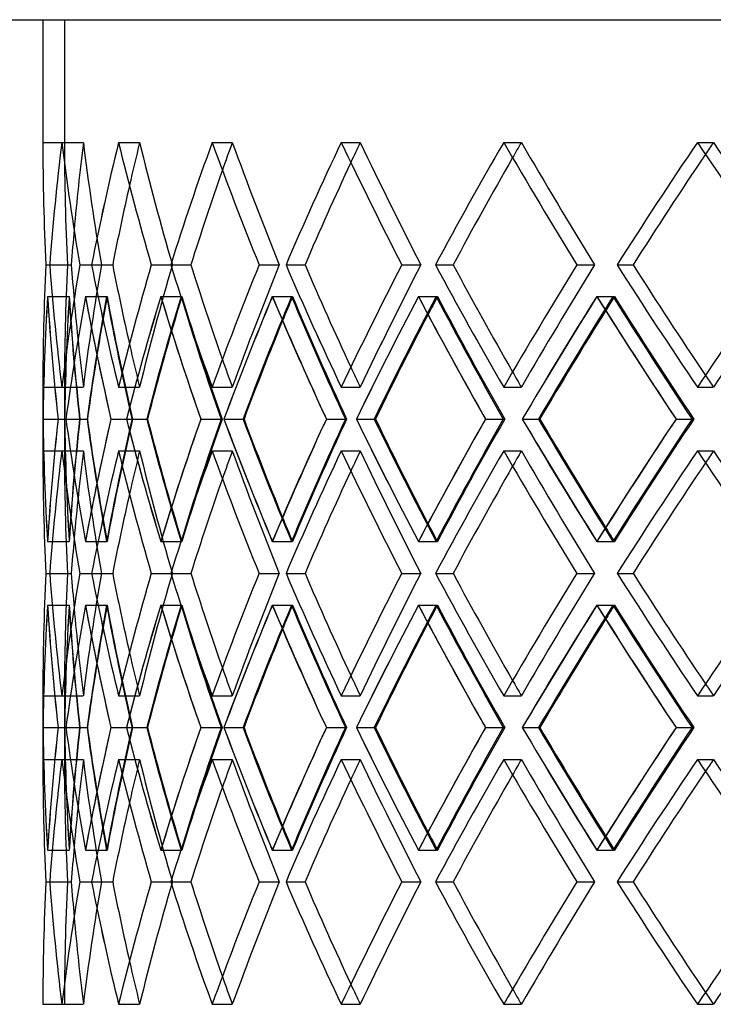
# Model space of a CAD drawing. Header units: millimetres. Extents: x -448 to 448, y -205 to 205.
# Tile 4 of 14: x -293 to -212, y -19 to 95. Entities that reach past the tile are written whole.
import ezdxf

# ---------------------------------------------------------------- set-up
doc = ezdxf.new("R2010")
doc.units = ezdxf.units.MM
doc.layers.add('HIDDEN', color=7, linetype='Continuous')
doc.layers.add('THICK', color=7, linetype='Continuous')

msp = doc.modelspace()

# ---------------------------------------------------------------- linework, layer by layer
at = {"layer": 'HIDDEN'}
for p, q in [((-287.5, 95), (-287.5, 80.82)), ((-290, 80.82), (-287.5, 80.82)), ((-287.8, 80.82), (-285.32, 80.82)), ((-287.8, 80.82), (-285.32, 80.82)), ((-281.24, 80.82), (-278.82, 80.82)), ((-281.24, 80.82), (-278.82, 80.82)), ((-270.42, 80.82), (-268.09, 80.82)), ((-270.42, 80.82), (-268.09, 80.82)), ((-255.49, 80.82), (-253.29, 80.82)), ((-255.49, 80.82), (-253.29, 80.82)), ((-236.7, 80.82), (-234.66, 80.82)), ((-236.7, 80.82), (-234.66, 80.82)), ((-214.31, 80.82), (-212.47, 80.82)), ((-214.31, 80.82), (-212.47, 80.82)), ((-289.65, 66.67), (-287.15, 66.67)), ((-289.65, 66.67), (-287.15, 66.67)), ((-289.2, 66.67), (-286.71, 66.67)), ((-285.72, 66.67), (-283.24, 66.67)), ((-285.72, 66.67), (-283.24, 66.67)), ((-284.36, 66.67), (-281.93, 66.67)), ((-277.45, 66.67), (-275.03, 66.67)), ((-277.45, 66.67), (-275.03, 66.67)), ((-275.21, 66.67), (-272.87, 66.67)), ((-264.98, 66.67), (-262.65, 66.67)), ((-264.98, 66.67), (-262.65, 66.67)), ((-261.88, 66.67), (-259.68, 66.67)), ((-248.49, 66.67), (-246.29, 66.67)), ((-248.49, 66.67), (-246.29, 66.67)), ((-244.59, 66.67), (-242.55, 66.67)), ((-228.24, 66.67), (-226.2, 66.67)), ((-228.24, 66.67), (-226.2, 66.67)), ((-223.59, 66.67), (-221.74, 66.67)), ((-289.45, 62.99), (-286.96, 62.99)), ((-289.45, 62.99), (-286.95, 62.99)), ((-285.07, 62.99), (-282.58, 62.99)), ((-285.06, 62.99), (-282.63, 62.99)), ((-276.36, 62.99), (-273.93, 62.99)), ((-276.35, 62.99), (-274.01, 62.99)), ((-263.46, 62.99), (-261.13, 62.99)), ((-263.45, 62.99), (-261.24, 62.99)), ((-246.57, 62.99), (-244.37, 62.99)), ((-246.55, 62.99), (-244.51, 62.99)), ((-225.95, 62.99), (-223.9, 62.99)), ((-225.92, 62.99), (-224.07, 62.99)), ((-290, 52.51), (-287.5, 52.51)), ((-287.8, 52.51), (-285.32, 52.51)), ((-287.8, 52.51), (-285.32, 52.51)), ((-287.5, 52.51), (-287.5, 45.15)), ((-281.24, 52.51), (-278.82, 52.51)), ((-281.24, 52.51), (-278.82, 52.51)), ((-270.42, 52.51), (-268.09, 52.51)), ((-270.42, 52.51), (-268.09, 52.51)), ((-255.49, 52.51), (-253.29, 52.51)), ((-255.49, 52.51), (-253.29, 52.51)), ((-236.7, 52.51), (-234.66, 52.51)), ((-236.7, 52.51), (-234.66, 52.51)), ((-214.31, 52.51), (-212.47, 52.51)), ((-214.31, 52.51), (-212.47, 52.51)), ((-289.98, 48.83), (-287.48, 48.83)), ((-288.23, 48.83), (-285.75, 48.83)), ((-288.23, 48.83), (-287.48, 48.83)), ((-288.23, 48.83), (-285.72, 48.83)), ((-287.33, 48.83), (-284.89, 48.83)), ((-282.12, 48.83), (-279.69, 48.83)), ((-282.12, 48.83), (-279.62, 48.83)), ((-280.32, 48.83), (-277.98, 48.83)), ((-271.72, 48.83), (-269.39, 48.83)), ((-271.72, 48.83), (-269.28, 48.83)), ((-269.07, 48.83), (-266.85, 48.83)), ((-257.21, 48.83), (-255.01, 48.83)), ((-257.21, 48.83), (-254.87, 48.83)), ((-253.73, 48.83), (-251.68, 48.83)), ((-238.8, 48.83), (-236.76, 48.83)), ((-238.8, 48.83), (-236.59, 48.83)), ((-234.55, 48.83), (-232.69, 48.83)), ((-216.77, 48.83), (-214.93, 48.83)), ((-216.77, 48.83), (-214.72, 48.83)), ((-290, 45.15), (-287.5, 45.15)), ((-287.8, 45.15), (-285.32, 45.15)), ((-287.8, 45.15), (-285.32, 45.15)), ((-281.24, 45.15), (-278.82, 45.15)), ((-281.24, 45.15), (-278.82, 45.15)), ((-270.42, 45.15), (-268.09, 45.15)), ((-270.42, 45.15), (-268.09, 45.15)), ((-255.49, 45.15), (-253.29, 45.15)), ((-255.49, 45.15), (-253.29, 45.15)), ((-236.7, 45.15), (-234.66, 45.15)), ((-236.7, 45.15), (-234.66, 45.15)), ((-214.31, 45.15), (-212.47, 45.15)), ((-214.31, 45.15), (-212.47, 45.15)), ((-289.45, 34.68), (-286.96, 34.68)), ((-289.45, 34.68), (-286.95, 34.68)), ((-285.07, 34.68), (-282.58, 34.68)), ((-285.06, 34.68), (-282.63, 34.68)), ((-276.36, 34.68), (-273.93, 34.68)), ((-276.35, 34.68), (-274.01, 34.68)), ((-263.46, 34.68), (-261.13, 34.68)), ((-263.45, 34.68), (-261.24, 34.68)), ((-246.57, 34.68), (-244.37, 34.68)), ((-246.55, 34.68), (-244.51, 34.68)), ((-225.95, 34.68), (-223.9, 34.68)), ((-225.92, 34.68), (-224.07, 34.68)), ((-289.65, 31), (-287.15, 31)), ((-289.65, 31), (-287.15, 31)), ((-289.2, 31), (-286.71, 31)), ((-285.72, 31), (-283.24, 31)), ((-285.72, 31), (-283.24, 31)), ((-284.36, 31), (-281.93, 31)), ((-277.45, 31), (-275.03, 31)), ((-277.45, 31), (-275.03, 31)), ((-275.21, 31), (-272.87, 31)), ((-264.98, 31), (-262.65, 31)), ((-264.98, 31), (-262.65, 31)), ((-261.88, 31), (-259.68, 31)), ((-248.49, 31), (-246.29, 31)), ((-248.49, 31), (-246.29, 31)), ((-244.59, 31), (-242.55, 31)), ((-228.24, 31), (-226.2, 31)), ((-228.24, 31), (-226.2, 31)), ((-223.59, 31), (-221.74, 31)), ((-289.45, 27.32), (-286.96, 27.32)), ((-289.45, 27.32), (-286.95, 27.32)), ((-285.07, 27.32), (-282.58, 27.32)), ((-285.06, 27.32), (-282.63, 27.32)), ((-276.36, 27.32), (-273.93, 27.32)), ((-276.35, 27.32), (-274.01, 27.32)), ((-263.46, 27.32), (-261.13, 27.32)), ((-263.45, 27.32), (-261.24, 27.32)), ((-246.57, 27.32), (-244.37, 27.32)), ((-246.55, 27.32), (-244.51, 27.32)), ((-225.95, 27.32), (-223.9, 27.32)), ((-225.92, 27.32), (-224.07, 27.32)), ((-290, 16.85), (-287.5, 16.85)), ((-287.8, 16.85), (-285.32, 16.85)), ((-287.8, 16.85), (-285.32, 16.85)), ((-287.5, 16.85), (-287.5, 9.49)), ((-281.24, 16.85), (-278.82, 16.85)), ((-281.24, 16.85), (-278.82, 16.85)), ((-270.42, 16.85), (-268.09, 16.85)), ((-270.42, 16.85), (-268.09, 16.85)), ((-255.49, 16.85), (-253.29, 16.85)), ((-255.49, 16.85), (-253.29, 16.85)), ((-236.7, 16.85), (-234.66, 16.85)), ((-236.7, 16.85), (-234.66, 16.85)), ((-214.31, 16.85), (-212.47, 16.85)), ((-214.31, 16.85), (-212.47, 16.85)), ((-289.98, 13.17), (-287.48, 13.17)), ((-288.23, 13.17), (-285.75, 13.17)), ((-288.23, 13.17), (-287.48, 13.17)), ((-288.23, 13.17), (-285.72, 13.17)), ((-287.33, 13.17), (-284.89, 13.17)), ((-282.12, 13.17), (-279.69, 13.17)), ((-282.12, 13.17), (-279.62, 13.17)), ((-280.32, 13.17), (-277.98, 13.17)), ((-271.72, 13.17), (-269.39, 13.17)), ((-271.72, 13.17), (-269.28, 13.17)), ((-269.07, 13.17), (-266.85, 13.17)), ((-257.21, 13.17), (-255.01, 13.17)), ((-257.21, 13.17), (-254.87, 13.17)), ((-253.73, 13.17), (-251.68, 13.17)), ((-238.8, 13.17), (-236.76, 13.17)), ((-238.8, 13.17), (-236.59, 13.17)), ((-234.55, 13.17), (-232.69, 13.17)), ((-216.77, 13.17), (-214.93, 13.17)), ((-216.77, 13.17), (-214.72, 13.17)), ((-290, 9.49), (-287.5, 9.49)), ((-287.8, 9.49), (-285.32, 9.49)), ((-287.8, 9.49), (-285.32, 9.49)), ((-281.24, 9.49), (-278.82, 9.49)), ((-281.24, 9.49), (-278.82, 9.49)), ((-270.42, 9.49), (-268.09, 9.49)), ((-270.42, 9.49), (-268.09, 9.49)), ((-255.49, 9.49), (-253.29, 9.49)), ((-255.49, 9.49), (-253.29, 9.49)), ((-236.7, 9.49), (-234.66, 9.49)), ((-236.7, 9.49), (-234.66, 9.49)), ((-214.31, 9.49), (-212.47, 9.49)), ((-214.31, 9.49), (-212.47, 9.49)), ((-289.45, -0.99), (-286.96, -0.99)), ((-289.45, -0.99), (-286.95, -0.99)), ((-285.07, -0.99), (-282.58, -0.99)), ((-285.06, -0.99), (-282.63, -0.99)), ((-276.36, -0.99), (-273.93, -0.99)), ((-276.35, -0.99), (-274.01, -0.99)), ((-263.46, -0.99), (-261.13, -0.99)), ((-263.45, -0.99), (-261.24, -0.99)), ((-246.57, -0.99), (-244.37, -0.99)), ((-246.55, -0.99), (-244.51, -0.99)), ((-225.95, -0.99), (-223.9, -0.99)), ((-225.92, -0.99), (-224.07, -0.99)), ((-289.65, -4.67), (-287.15, -4.67)), ((-289.65, -4.67), (-287.15, -4.67)), ((-289.2, -4.67), (-286.71, -4.67)), ((-285.72, -4.67), (-283.24, -4.67)), ((-285.72, -4.67), (-283.24, -4.67)), ((-284.36, -4.67), (-281.93, -4.67)), ((-277.45, -4.67), (-275.03, -4.67)), ((-277.45, -4.67), (-275.03, -4.67)), ((-275.21, -4.67), (-272.87, -4.67)), ((-264.98, -4.67), (-262.65, -4.67)), ((-264.98, -4.67), (-262.65, -4.67)), ((-261.88, -4.67), (-259.68, -4.67)), ((-248.49, -4.67), (-246.29, -4.67)), ((-248.49, -4.67), (-246.29, -4.67)), ((-244.59, -4.67), (-242.55, -4.67)), ((-228.24, -4.67), (-226.2, -4.67)), ((-228.24, -4.67), (-226.2, -4.67)), ((-223.59, -4.67), (-221.74, -4.67)), ((-290, -18.82), (-287.5, -18.82)), ((-287.8, -18.82), (-285.32, -18.82)), ((-287.8, -18.82), (-285.32, -18.82)), ((-281.24, -18.82), (-278.82, -18.82)), ((-281.24, -18.82), (-278.82, -18.82)), ((-270.42, -18.82), (-268.09, -18.82)), ((-270.42, -18.82), (-268.09, -18.82)), ((-255.49, -18.82), (-253.29, -18.82)), ((-255.49, -18.82), (-253.29, -18.82)), ((-236.7, -18.82), (-234.66, -18.82)), ((-236.7, -18.82), (-234.66, -18.82)), ((-214.31, -18.82), (-212.47, -18.82)), ((-214.31, -18.82), (-212.47, -18.82))]:
    msp.add_line(p, q, dxfattribs=at)
for centre, major_axis, ratio, start_param, end_param in [((0, 80.82), (-217.3, -217.3), 0.883811, -0.846998, -0.798177), ((0, 80.82), (0, -287.5), 1, -1.570796, -1.52155), ((0, 80.82), (0, 287.5), 1, 1.570796, 1.620043), ((0, 80.82), (215.42, 215.42), 0.883811, 2.294595, 2.329736), ((0, 80.82), (215.42, -215.42), 0.883811, -2.294595, -2.245348), ((0, 80.82), (-215.42, 215.42), 0.883811, 0.846998, 0.896244), ((0, 80.82), (-228.71, -228.71), 0.779634, -0.908598, -0.859776), ((0, 80.82), (226.73, 226.73), 0.779634, 2.232995, 2.250285), ((0, 80.82), (226.73, -226.73), 0.779634, -2.232995, -2.183748), ((0, 80.82), (-226.73, 226.73), 0.779634, 0.908598, 0.957844), ((0, 80.82), (-239.25, -239.25), 0.685016, -0.970198, -0.921376), ((0, 80.82), (237.19, 237.19), 0.685016, 2.171395, 2.182619), ((0, 80.82), (237.19, -237.19), 0.685016, -2.171395, -2.122149), ((0, 80.82), (-237.19, 237.19), 0.685016, 0.970198, 1.019444), ((0, 80.82), (-248.88, -248.88), 0.598069, -1.031798, -0.982976), ((0, 80.82), (246.74, 246.74), 0.598069, 2.109795, 2.117892), ((0, 80.82), (246.74, -246.74), 0.598069, -2.109795, -2.060549), ((0, 80.82), (-246.74, 246.74), 0.598069, 1.031798, 1.081044), ((0, 80.82), (-257.58, -257.58), 0.517309, -1.093397, -1.044576), ((0, 80.82), (255.36, 255.36), 0.517309, 2.048195, 2.054337), ((0, 80.82), (255.36, -255.36), 0.517309, -2.048195, -1.998949), ((0, 80.82), (-255.36, 255.36), 0.517309, 1.093397, 1.142644), ((0, 80.82), (-265.29, -265.29), 0.441543, -1.154997, -1.106176), ((0, 80.82), (263, 263), 0.441543, 1.986595, 1.991365), ((0, 80.82), (263, -263), 0.441543, -1.986595, -1.937349), ((0, 52.51), (-217.3, 217.3), 0.883811, 0.798177, 0.846998), ((0, 52.51), (0, -287.5), 1, -1.620043, -1.570796), ((0, 52.51), (0, 287.5), 1, 1.52155, 1.570796), ((0, 52.51), (215.42, 215.42), 0.883811, 2.245348, 2.294595), ((0, 52.51), (-215.42, -215.42), 0.883811, -0.896244, -0.846998), ((0, 52.51), (-228.71, 228.71), 0.779634, 0.859776, 0.908598), ((0, 52.51), (226.73, 226.73), 0.779634, 2.183748, 2.232995), ((0, 52.51), (-226.73, -226.73), 0.779634, -0.957844, -0.908598), ((0, 52.51), (-239.25, 239.25), 0.685016, 0.921376, 0.970198), ((0, 52.51), (237.19, 237.19), 0.685016, 2.122149, 2.171395), ((0, 52.51), (-237.19, -237.19), 0.685016, -1.019444, -0.970198), ((0, 52.51), (-248.88, 248.88), 0.598069, 0.982976, 1.031798), ((0, 52.51), (246.74, 246.74), 0.598069, 2.060549, 2.109795), ((0, 52.51), (-246.74, -246.74), 0.598069, -1.081044, -1.031798), ((0, 52.51), (-257.58, 257.58), 0.517309, 1.044576, 1.093397), ((0, 52.51), (255.36, 255.36), 0.517309, 1.998949, 2.048195), ((0, 52.51), (-255.36, -255.36), 0.517309, -1.142644, -1.093397), ((0, 52.51), (-265.29, 265.29), 0.441543, 1.106176, 1.154997), ((0, 52.51), (263, 263), 0.441543, 1.937349, 1.986595), ((0, 80.82), (-217.3, -217.3), 0.883811, -0.785465, -0.736477), ((0, 45.15), (-217.3, 217.3), 0.883811, 0.785465, 0.834306), ((0, 45.15), (0, 287.5), 1, 1.508727, 1.557993), ((0, 80.82), (-215.42, -215.42), 0.883811, -0.784929, -0.735512), ((0, 80.82), (-228.71, -228.71), 0.779634, -0.847065, -0.798077), ((0, 45.15), (-215.42, 215.42), 0.883811, 0.784929, 0.834195), ((0, 80.82), (0, -287.5), 1, -1.508727, -1.45931), ((0, 52.51), (215.42, -215.42), 0.883811, -2.329736, -2.294595), ((0, 45.15), (-228.71, 228.71), 0.779634, 0.847065, 0.893536), ((0, 80.82), (-226.73, -226.73), 0.779634, -0.846529, -0.797112), ((0, 45.15), (215.42, 215.42), 0.883811, 2.232526, 2.256018), ((0, 45.15), (-226.73, 226.73), 0.779634, 0.846529, 0.895795), ((0, 80.82), (215.42, -215.42), 0.883811, -2.232526, -2.183108), ((0, 80.82), (-239.25, -239.25), 0.685016, -0.908665, -0.859677), ((0, 80.82), (-237.19, -237.19), 0.685016, -0.908129, -0.858711), ((0, 45.15), (-239.25, 239.25), 0.685016, 0.908665, 0.955136), ((0, 45.15), (226.73, 226.73), 0.779634, 2.170926, 2.184848), ((0, 45.15), (-237.19, 237.19), 0.685016, 0.908129, 0.957395), ((0, 80.82), (226.73, -226.73), 0.779634, -2.170926, -2.121509), ((0, 80.82), (-248.88, -248.88), 0.598069, -0.970265, -0.921276), ((0, 80.82), (-246.74, -246.74), 0.598069, -0.969729, -0.920311), ((0, 45.15), (-248.88, 248.88), 0.598069, 0.970265, 1.016736), ((0, 45.15), (237.19, 237.19), 0.685016, 2.109326, 2.119038), ((0, 45.15), (-246.74, 246.74), 0.598069, 0.969729, 1.018995), ((0, 80.82), (237.19, -237.19), 0.685016, -2.109326, -2.059909), ((0, 80.82), (-257.58, -257.58), 0.517309, -1.031864, -0.982876), ((0, 80.82), (-255.36, -255.36), 0.517309, -1.031329, -0.981911), ((0, 45.15), (-257.58, 257.58), 0.517309, 1.031864, 1.078336), ((0, 45.15), (246.74, 246.74), 0.598069, 2.047726, 2.055013), ((0, 45.15), (-255.36, 255.36), 0.517309, 1.031329, 1.080595), ((0, 80.82), (246.74, -246.74), 0.598069, -2.047726, -1.998309), ((0, 80.82), (-265.29, -265.29), 0.441543, -1.093464, -1.044476), ((0, 80.82), (-263, -263), 0.441543, -1.092928, -1.043511), ((0, 45.15), (-265.29, 265.29), 0.441543, 1.093464, 1.139936), ((0, 45.15), (255.36, 255.36), 0.517309, 1.986126, 1.991795), ((0, 45.15), (-263, 263), 0.441543, 1.092928, 1.142194), ((0, 80.82), (255.36, -255.36), 0.517309, -1.986126, -1.936709), ((0, 52.51), (226.73, -226.73), 0.779634, -2.250285, -2.232995), ((0, 52.51), (237.19, -237.19), 0.685016, -2.182619, -2.171395), ((0, 52.51), (246.74, -246.74), 0.598069, -2.117892, -2.109795), ((0, 52.51), (255.36, -255.36), 0.517309, -2.054337, -2.048195), ((0, 52.51), (263, -263), 0.441543, -1.991365, -1.986595), ((0, 16.85), (-217.3, 217.3), 0.883811, 0.736477, 0.785465), ((0, 52.51), (-217.3, -217.3), 0.883811, -0.834306, -0.785465), ((0, 52.51), (0, -287.5), 1, -1.557993, -1.508727), ((0, 16.85), (-215.42, 215.42), 0.883811, 0.735512, 0.784929), ((0, 16.85), (-228.71, 228.71), 0.779634, 0.798077, 0.847065), ((0, 52.51), (-215.42, -215.42), 0.883811, -0.834195, -0.784929), ((0, 16.85), (0, 287.5), 1, 1.45931, 1.508727), ((0, 52.51), (-228.71, -228.71), 0.779634, -0.893536, -0.847065), ((0, 16.85), (-226.73, 226.73), 0.779634, 0.797112, 0.846529), ((0, 52.51), (-226.73, -226.73), 0.779634, -0.895795, -0.846529), ((0, 16.85), (215.42, 215.42), 0.883811, 2.183108, 2.232526), ((0, 16.85), (-239.25, 239.25), 0.685016, 0.859677, 0.908665), ((0, 16.85), (-237.19, 237.19), 0.685016, 0.858711, 0.908129), ((0, 52.51), (-239.25, -239.25), 0.685016, -0.955136, -0.908665), ((0, 52.51), (-237.19, -237.19), 0.685016, -0.957395, -0.908129), ((0, 16.85), (226.73, 226.73), 0.779634, 2.121509, 2.170926), ((0, 16.85), (-248.88, 248.88), 0.598069, 0.921276, 0.970265), ((0, 16.85), (-246.74, 246.74), 0.598069, 0.920311, 0.969729), ((0, 52.51), (-248.88, -248.88), 0.598069, -1.016736, -0.970265), ((0, 52.51), (-246.74, -246.74), 0.598069, -1.018995, -0.969729), ((0, 16.85), (237.19, 237.19), 0.685016, 2.059909, 2.109326), ((0, 16.85), (-257.58, 257.58), 0.517309, 0.982876, 1.031864), ((0, 16.85), (-255.36, 255.36), 0.517309, 0.981911, 1.031329), ((0, 52.51), (-257.58, -257.58), 0.517309, -1.078336, -1.031864), ((0, 52.51), (-255.36, -255.36), 0.517309, -1.080595, -1.031329), ((0, 16.85), (246.74, 246.74), 0.598069, 1.998309, 2.047726), ((0, 16.85), (-265.29, 265.29), 0.441543, 1.044476, 1.093464), ((0, 16.85), (-263, 263), 0.441543, 1.043511, 1.092928), ((0, 52.51), (-265.29, -265.29), 0.441543, -1.139936, -1.093464), ((0, 52.51), (-263, -263), 0.441543, -1.142194, -1.092928), ((0, 16.85), (255.36, 255.36), 0.517309, 1.936709, 1.986126), ((0, 45.15), (-217.3, -217.3), 0.883811, -0.846998, -0.798177), ((0, 45.15), (0, -287.5), 1, -1.570796, -1.52155), ((0, 45.15), (0, 287.5), 1, 1.570796, 1.620043), ((0, 45.15), (215.42, 215.42), 0.883811, 2.294595, 2.329736), ((0, 45.15), (215.42, -215.42), 0.883811, -2.294595, -2.245348), ((0, 45.15), (-215.42, 215.42), 0.883811, 0.846998, 0.896244), ((0, 45.15), (-228.71, -228.71), 0.779634, -0.908598, -0.859776), ((0, 45.15), (226.73, 226.73), 0.779634, 2.232995, 2.250285), ((0, 45.15), (226.73, -226.73), 0.779634, -2.232995, -2.183748), ((0, 45.15), (-226.73, 226.73), 0.779634, 0.908598, 0.957844), ((0, 45.15), (-239.25, -239.25), 0.685016, -0.970198, -0.921376), ((0, 45.15), (237.19, 237.19), 0.685016, 2.171395, 2.182619), ((0, 45.15), (237.19, -237.19), 0.685016, -2.171395, -2.122149), ((0, 45.15), (-237.19, 237.19), 0.685016, 0.970198, 1.019444), ((0, 45.15), (-248.88, -248.88), 0.598069, -1.031798, -0.982976), ((0, 45.15), (246.74, 246.74), 0.598069, 2.109795, 2.117892), ((0, 45.15), (246.74, -246.74), 0.598069, -2.109795, -2.060549), ((0, 45.15), (-246.74, 246.74), 0.598069, 1.031798, 1.081044), ((0, 45.15), (-257.58, -257.58), 0.517309, -1.093397, -1.044576), ((0, 45.15), (255.36, 255.36), 0.517309, 2.048195, 2.054337), ((0, 45.15), (255.36, -255.36), 0.517309, -2.048195, -1.998949), ((0, 45.15), (-255.36, 255.36), 0.517309, 1.093397, 1.142644), ((0, 45.15), (-265.29, -265.29), 0.441543, -1.154997, -1.106176), ((0, 45.15), (263, 263), 0.441543, 1.986595, 1.991365), ((0, 45.15), (263, -263), 0.441543, -1.986595, -1.937349), ((0, 52.51), (215.42, -215.42), 0.883811, -2.256018, -2.232526), ((0, 52.51), (226.73, -226.73), 0.779634, -2.184848, -2.170926), ((0, 52.51), (237.19, -237.19), 0.685016, -2.119038, -2.109326), ((0, 52.51), (246.74, -246.74), 0.598069, -2.055013, -2.047726), ((0, 52.51), (255.36, -255.36), 0.517309, -1.991795, -1.986126), ((0, 16.85), (-217.3, 217.3), 0.883811, 0.798177, 0.846998), ((0, 16.85), (0, -287.5), 1, -1.620043, -1.570796), ((0, 16.85), (0, 287.5), 1, 1.52155, 1.570796), ((0, 16.85), (215.42, 215.42), 0.883811, 2.245348, 2.294595), ((0, 16.85), (-215.42, -215.42), 0.883811, -0.896244, -0.846998), ((0, 16.85), (-228.71, 228.71), 0.779634, 0.859776, 0.908598), ((0, 16.85), (226.73, 226.73), 0.779634, 2.183748, 2.232995), ((0, 16.85), (-226.73, -226.73), 0.779634, -0.957844, -0.908598), ((0, 16.85), (-239.25, 239.25), 0.685016, 0.921376, 0.970198), ((0, 16.85), (237.19, 237.19), 0.685016, 2.122149, 2.171395), ((0, 16.85), (-237.19, -237.19), 0.685016, -1.019444, -0.970198), ((0, 16.85), (-248.88, 248.88), 0.598069, 0.982976, 1.031798), ((0, 16.85), (246.74, 246.74), 0.598069, 2.060549, 2.109795), ((0, 16.85), (-246.74, -246.74), 0.598069, -1.081044, -1.031798), ((0, 16.85), (-257.58, 257.58), 0.517309, 1.044576, 1.093397), ((0, 16.85), (255.36, 255.36), 0.517309, 1.998949, 2.048195), ((0, 16.85), (-255.36, -255.36), 0.517309, -1.142644, -1.093397), ((0, 16.85), (-265.29, 265.29), 0.441543, 1.106176, 1.154997), ((0, 16.85), (263, 263), 0.441543, 1.937349, 1.986595), ((0, 45.15), (-217.3, -217.3), 0.883811, -0.785465, -0.736477), ((0, 9.49), (-217.3, 217.3), 0.883811, 0.785465, 0.834306), ((0, 9.49), (0, 287.5), 1, 1.508727, 1.557993), ((0, 45.15), (-215.42, -215.42), 0.883811, -0.784929, -0.735512), ((0, 45.15), (-228.71, -228.71), 0.779634, -0.847065, -0.798077), ((0, 9.49), (-215.42, 215.42), 0.883811, 0.784929, 0.834195), ((0, 45.15), (0, -287.5), 1, -1.508727, -1.45931), ((0, 9.49), (-228.71, 228.71), 0.779634, 0.847065, 0.893536), ((0, 45.15), (-226.73, -226.73), 0.779634, -0.846529, -0.797112), ((0, 9.49), (215.42, 215.42), 0.883811, 2.232526, 2.256018), ((0, 9.49), (-226.73, 226.73), 0.779634, 0.846529, 0.895795), ((0, 45.15), (215.42, -215.42), 0.883811, -2.232526, -2.183108), ((0, 45.15), (-239.25, -239.25), 0.685016, -0.908665, -0.859677), ((0, 45.15), (-237.19, -237.19), 0.685016, -0.908129, -0.858711), ((0, 9.49), (-239.25, 239.25), 0.685016, 0.908665, 0.955136), ((0, 9.49), (226.73, 226.73), 0.779634, 2.170926, 2.184848), ((0, 9.49), (-237.19, 237.19), 0.685016, 0.908129, 0.957395), ((0, 45.15), (226.73, -226.73), 0.779634, -2.170926, -2.121509), ((0, 45.15), (-248.88, -248.88), 0.598069, -0.970265, -0.921276), ((0, 45.15), (-246.74, -246.74), 0.598069, -0.969729, -0.920311), ((0, 9.49), (-248.88, 248.88), 0.598069, 0.970265, 1.016736), ((0, 9.49), (237.19, 237.19), 0.685016, 2.109326, 2.119038), ((0, 9.49), (-246.74, 246.74), 0.598069, 0.969729, 1.018995), ((0, 45.15), (237.19, -237.19), 0.685016, -2.109326, -2.059909), ((0, 45.15), (-257.58, -257.58), 0.517309, -1.031864, -0.982876), ((0, 45.15), (-255.36, -255.36), 0.517309, -1.031329, -0.981911), ((0, 9.49), (-257.58, 257.58), 0.517309, 1.031864, 1.078336), ((0, 9.49), (246.74, 246.74), 0.598069, 2.047726, 2.055013), ((0, 9.49), (-255.36, 255.36), 0.517309, 1.031329, 1.080595), ((0, 45.15), (246.74, -246.74), 0.598069, -2.047726, -1.998309), ((0, 45.15), (-265.29, -265.29), 0.441543, -1.093464, -1.044476), ((0, 45.15), (-263, -263), 0.441543, -1.092928, -1.043511), ((0, 9.49), (-265.29, 265.29), 0.441543, 1.093464, 1.139936), ((0, 9.49), (255.36, 255.36), 0.517309, 1.986126, 1.991795), ((0, 9.49), (-263, 263), 0.441543, 1.092928, 1.142194), ((0, 45.15), (255.36, -255.36), 0.517309, -1.986126, -1.936709), ((0, 16.85), (215.42, -215.42), 0.883811, -2.329736, -2.294595), ((0, 16.85), (226.73, -226.73), 0.779634, -2.250285, -2.232995), ((0, 16.85), (237.19, -237.19), 0.685016, -2.182619, -2.171395), ((0, 16.85), (246.74, -246.74), 0.598069, -2.117892, -2.109795), ((0, 16.85), (255.36, -255.36), 0.517309, -2.054337, -2.048195), ((0, 16.85), (263, -263), 0.441543, -1.991365, -1.986595), ((0, -18.82), (-217.3, 217.3), 0.883811, 0.736477, 0.785465), ((0, 16.85), (-217.3, -217.3), 0.883811, -0.834306, -0.785465), ((0, 16.85), (0, -287.5), 1, -1.557993, -1.508727), ((0, -18.82), (-215.42, 215.42), 0.883811, 0.735512, 0.784929), ((0, -18.82), (-228.71, 228.71), 0.779634, 0.798077, 0.847065), ((0, 16.85), (-215.42, -215.42), 0.883811, -0.834195, -0.784929), ((0, -18.82), (0, 287.5), 1, 1.45931, 1.508727), ((0, -18.82), (-226.73, 226.73), 0.779634, 0.797112, 0.846529), ((0, 16.85), (-226.73, -226.73), 0.779634, -0.895795, -0.846529), ((0, -18.82), (215.42, 215.42), 0.883811, 2.183108, 2.232526), ((0, -18.82), (-239.25, 239.25), 0.685016, 0.859677, 0.908665), ((0, -18.82), (-237.19, 237.19), 0.685016, 0.858711, 0.908129), ((0, 16.85), (-237.19, -237.19), 0.685016, -0.957395, -0.908129), ((0, -18.82), (226.73, 226.73), 0.779634, 2.121509, 2.170926), ((0, -18.82), (-248.88, 248.88), 0.598069, 0.921276, 0.970265), ((0, -18.82), (-246.74, 246.74), 0.598069, 0.920311, 0.969729), ((0, 16.85), (-246.74, -246.74), 0.598069, -1.018995, -0.969729), ((0, -18.82), (237.19, 237.19), 0.685016, 2.059909, 2.109326), ((0, -18.82), (-257.58, 257.58), 0.517309, 0.982876, 1.031864), ((0, -18.82), (-255.36, 255.36), 0.517309, 0.981911, 1.031329), ((0, 16.85), (-255.36, -255.36), 0.517309, -1.080595, -1.031329), ((0, -18.82), (246.74, 246.74), 0.598069, 1.998309, 2.047726), ((0, -18.82), (-265.29, 265.29), 0.441543, 1.044476, 1.093464), ((0, -18.82), (-263, 263), 0.441543, 1.043511, 1.092928), ((0, 16.85), (-263, -263), 0.441543, -1.142194, -1.092928), ((0, -18.82), (255.36, 255.36), 0.517309, 1.936709, 1.986126), ((0, 16.85), (-228.71, -228.71), 0.779634, -0.893536, -0.847065), ((0, 16.85), (-239.25, -239.25), 0.685016, -0.955136, -0.908665), ((0, 16.85), (-248.88, -248.88), 0.598069, -1.016736, -0.970265), ((0, 16.85), (-257.58, -257.58), 0.517309, -1.078336, -1.031864), ((0, 16.85), (-265.29, -265.29), 0.441543, -1.139936, -1.093464), ((0, 9.49), (-217.3, -217.3), 0.883811, -0.846998, -0.798177), ((0, 9.49), (0, -287.5), 1, -1.570796, -1.52155), ((0, 9.49), (0, 287.5), 1, 1.570796, 1.620043), ((0, 9.49), (215.42, 215.42), 0.883811, 2.294595, 2.329736), ((0, 9.49), (215.42, -215.42), 0.883811, -2.294595, -2.245348), ((0, 9.49), (-215.42, 215.42), 0.883811, 0.846998, 0.896244), ((0, 9.49), (-228.71, -228.71), 0.779634, -0.908598, -0.859776), ((0, 9.49), (226.73, 226.73), 0.779634, 2.232995, 2.250285), ((0, 9.49), (226.73, -226.73), 0.779634, -2.232995, -2.183748), ((0, 9.49), (-226.73, 226.73), 0.779634, 0.908598, 0.957844), ((0, 9.49), (-239.25, -239.25), 0.685016, -0.970198, -0.921376), ((0, 9.49), (237.19, 237.19), 0.685016, 2.171395, 2.182619), ((0, 9.49), (237.19, -237.19), 0.685016, -2.171395, -2.122149), ((0, 9.49), (-237.19, 237.19), 0.685016, 0.970198, 1.019444), ((0, 9.49), (-248.88, -248.88), 0.598069, -1.031798, -0.982976), ((0, 9.49), (246.74, 246.74), 0.598069, 2.109795, 2.117892), ((0, 9.49), (246.74, -246.74), 0.598069, -2.109795, -2.060549), ((0, 9.49), (-246.74, 246.74), 0.598069, 1.031798, 1.081044), ((0, 9.49), (-257.58, -257.58), 0.517309, -1.093397, -1.044576), ((0, 9.49), (255.36, 255.36), 0.517309, 2.048195, 2.054337), ((0, 9.49), (255.36, -255.36), 0.517309, -2.048195, -1.998949), ((0, 9.49), (-255.36, 255.36), 0.517309, 1.093397, 1.142644), ((0, 9.49), (-265.29, -265.29), 0.441543, -1.154997, -1.106176), ((0, 9.49), (263, 263), 0.441543, 1.986595, 1.991365), ((0, 9.49), (263, -263), 0.441543, -1.986595, -1.937349), ((0, 16.85), (215.42, -215.42), 0.883811, -2.256018, -2.232526), ((0, 16.85), (226.73, -226.73), 0.779634, -2.184848, -2.170926), ((0, 16.85), (237.19, -237.19), 0.685016, -2.119038, -2.109326), ((0, 16.85), (246.74, -246.74), 0.598069, -2.055013, -2.047726), ((0, 16.85), (255.36, -255.36), 0.517309, -1.991795, -1.986126), ((0, -18.82), (-217.3, 217.3), 0.883811, 0.798177, 0.846998), ((0, -18.82), (0, -287.5), 1, -1.620043, -1.570796), ((0, -18.82), (0, 287.5), 1, 1.52155, 1.570796), ((0, -18.82), (215.42, 215.42), 0.883811, 2.245348, 2.294595), ((0, -18.82), (-215.42, -215.42), 0.883811, -0.896244, -0.846998), ((0, -18.82), (-228.71, 228.71), 0.779634, 0.859776, 0.908598), ((0, -18.82), (226.73, 226.73), 0.779634, 2.183748, 2.232995), ((0, -18.82), (-226.73, -226.73), 0.779634, -0.957844, -0.908598), ((0, -18.82), (-239.25, 239.25), 0.685016, 0.921376, 0.970198), ((0, -18.82), (237.19, 237.19), 0.685016, 2.122149, 2.171395), ((0, -18.82), (-237.19, -237.19), 0.685016, -1.019444, -0.970198), ((0, -18.82), (-248.88, 248.88), 0.598069, 0.982976, 1.031798), ((0, -18.82), (246.74, 246.74), 0.598069, 2.060549, 2.109795), ((0, -18.82), (-246.74, -246.74), 0.598069, -1.081044, -1.031798), ((0, -18.82), (-257.58, 257.58), 0.517309, 1.044576, 1.093397), ((0, -18.82), (255.36, 255.36), 0.517309, 1.998949, 2.048195), ((0, -18.82), (-255.36, -255.36), 0.517309, -1.142644, -1.093397), ((0, -18.82), (-265.29, 265.29), 0.441543, 1.106176, 1.154997), ((0, -18.82), (263, 263), 0.441543, 1.937349, 1.986595), ((0, -18.82), (215.42, -215.42), 0.883811, -2.329736, -2.294595), ((0, -18.82), (226.73, -226.73), 0.779634, -2.250285, -2.232995), ((0, -18.82), (237.19, -237.19), 0.685016, -2.182619, -2.171395), ((0, -18.82), (246.74, -246.74), 0.598069, -2.117892, -2.109795), ((0, -18.82), (255.36, -255.36), 0.517309, -2.054337, -2.048195), ((0, -18.82), (263, -263), 0.441543, -1.991365, -1.986595)]:
    msp.add_ellipse(centre, major_axis=major_axis, ratio=ratio, start_param=start_param, end_param=end_param, dxfattribs=at)
at = {"layer": 'THICK'}
for p, q in [((-447.5, 95), (0, 95)), ((-290, 95), (-290, 80.82)), ((-289.2, 66.67), (-286.71, 66.67)), ((-284.36, 66.67), (-281.93, 66.67)), ((-275.21, 66.67), (-272.87, 66.67)), ((-261.88, 66.67), (-259.68, 66.67)), ((-244.59, 66.67), (-242.55, 66.67)), ((-223.59, 66.67), (-221.74, 66.67)), ((-290, 52.51), (-290, 45.15)), ((-289.98, 48.83), (-288.23, 48.83)), ((-287.33, 48.83), (-284.85, 48.83)), ((-280.32, 48.83), (-277.9, 48.83)), ((-271.72, 48.83), (-271.72, 48.83)), ((-269.07, 48.83), (-266.73, 48.83)), ((-257.21, 48.83), (-257.21, 48.83)), ((-253.73, 48.83), (-251.53, 48.83)), ((-238.8, 48.83), (-238.8, 48.83)), ((-234.55, 48.83), (-232.51, 48.83)), ((-216.78, 48.83), (-216.77, 48.83)), ((-289.2, 31), (-286.71, 31)), ((-284.36, 31), (-281.93, 31)), ((-275.21, 31), (-272.87, 31)), ((-261.88, 31), (-259.68, 31)), ((-244.59, 31), (-242.55, 31)), ((-223.59, 31), (-221.74, 31)), ((-290, 16.85), (-290, 9.49)), ((-289.98, 13.17), (-288.23, 13.17)), ((-287.33, 13.17), (-284.85, 13.17)), ((-280.32, 13.17), (-277.9, 13.17)), ((-271.72, 13.17), (-271.72, 13.17)), ((-269.07, 13.17), (-266.73, 13.17)), ((-257.21, 13.17), (-257.21, 13.17)), ((-253.73, 13.17), (-251.53, 13.17)), ((-238.8, 13.17), (-238.8, 13.17)), ((-234.55, 13.17), (-232.51, 13.17)), ((-216.78, 13.17), (-216.77, 13.17)), ((-289.2, -4.67), (-286.71, -4.67)), ((-284.36, -4.67), (-281.93, -4.67)), ((-275.21, -4.67), (-272.87, -4.67)), ((-261.88, -4.67), (-259.68, -4.67)), ((-244.59, -4.67), (-242.55, -4.67)), ((-223.59, -4.67), (-221.74, -4.67))]:
    msp.add_line(p, q, dxfattribs=at)
for centre, major_axis, ratio, start_param, end_param in [((0, 80.82), (0, -290), 1, -1.570796, -1.521975), ((0, 80.82), (0, 290), 1, 1.570796, 1.619618), ((0, 80.82), (217.3, 217.3), 0.883811, 2.294595, 2.343416), ((0, 80.82), (217.3, -217.3), 0.883811, -2.294595, -2.245773), ((0, 80.82), (228.71, 228.71), 0.779634, 2.232995, 2.281816), ((0, 80.82), (228.71, -228.71), 0.779634, -2.232995, -2.184173), ((0, 80.82), (239.25, 239.25), 0.685016, 2.171395, 2.220216), ((0, 80.82), (239.25, -239.25), 0.685016, -2.171395, -2.122573), ((0, 80.82), (248.88, 248.88), 0.598069, 2.109795, 2.158617), ((0, 80.82), (248.88, -248.88), 0.598069, -2.109795, -2.060974), ((0, 80.82), (257.58, 257.58), 0.517309, 2.048195, 2.097017), ((0, 80.82), (257.58, -257.58), 0.517309, -2.048195, -1.999374), ((0, 80.82), (265.29, 265.29), 0.441543, 1.986595, 2.035417), ((0, 80.82), (265.29, -265.29), 0.441543, -1.986595, -1.937774), ((0, 80.82), (255.36, 255.36), 0.517309, 2.054337, 2.097442), ((0, 80.82), (263, 263), 0.441543, 1.991365, 2.035842), ((0, 80.82), (237.19, 237.19), 0.685016, 2.182619, 2.220641), ((0, 80.82), (246.74, 246.74), 0.598069, 2.117892, 2.159041), ((0, 80.82), (226.73, 226.73), 0.779634, 2.250285, 2.282241), ((0, 80.82), (215.42, 215.42), 0.883811, 2.329736, 2.343841), ((0, 52.51), (0, 290), 1, 1.521975, 1.570796), ((0, 52.51), (0, -290), 1, -1.619618, -1.570796), ((0, 52.51), (217.3, -217.3), 0.883811, -2.343416, -2.294595), ((0, 52.51), (217.3, 217.3), 0.883811, 2.245773, 2.294595), ((0, 52.51), (215.42, -215.42), 0.883811, -2.343841, -2.329736), ((0, 52.51), (228.71, -228.71), 0.779634, -2.281816, -2.232995), ((0, 52.51), (226.73, -226.73), 0.779634, -2.282241, -2.250285), ((0, 52.51), (228.71, 228.71), 0.779634, 2.184173, 2.232995), ((0, 52.51), (239.25, -239.25), 0.685016, -2.220216, -2.171395), ((0, 52.51), (237.19, -237.19), 0.685016, -2.220641, -2.182619), ((0, 52.51), (239.25, 239.25), 0.685016, 2.122573, 2.171395), ((0, 52.51), (248.88, -248.88), 0.598069, -2.158617, -2.109795), ((0, 52.51), (246.74, -246.74), 0.598069, -2.159041, -2.117892), ((0, 52.51), (248.88, 248.88), 0.598069, 2.060974, 2.109795), ((0, 52.51), (257.58, -257.58), 0.517309, -2.097017, -2.048195), ((0, 52.51), (255.36, -255.36), 0.517309, -2.097442, -2.054337), ((0, 52.51), (257.58, 257.58), 0.517309, 1.999374, 2.048195), ((0, 52.51), (265.29, -265.29), 0.441543, -2.035417, -1.986595), ((0, 52.51), (263, -263), 0.441543, -2.035842, -1.991365), ((0, 52.51), (265.29, 265.29), 0.441543, 1.937774, 1.986595), ((0, 45.15), (0, 290), 1, 1.509263, 1.558104), ((0, 80.82), (0, -290), 1, -1.509263, -1.460275), ((0, 45.15), (217.3, 217.3), 0.883811, 2.233062, 2.281902), ((0, 80.82), (217.3, -217.3), 0.883811, -2.233062, -2.184073), ((0, 45.15), (228.71, 228.71), 0.779634, 2.171462, 2.220302), ((0, 80.82), (228.71, -228.71), 0.779634, -2.171462, -2.122474), ((0, 45.15), (239.25, 239.25), 0.685016, 2.109862, 2.158702), ((0, 80.82), (239.25, -239.25), 0.685016, -2.109862, -2.060874), ((0, 45.15), (248.88, 248.88), 0.598069, 2.048262, 2.097103), ((0, 80.82), (248.88, -248.88), 0.598069, -2.048262, -1.999274), ((0, 45.15), (257.58, 257.58), 0.517309, 1.986662, 2.035503), ((0, 80.82), (257.58, -257.58), 0.517309, -1.986662, -1.937674), ((0, 45.15), (246.74, 246.74), 0.598069, 2.055013, 2.096992), ((0, 45.15), (255.36, 255.36), 0.517309, 1.991795, 2.035392), ((0, 45.15), (237.19, 237.19), 0.685016, 2.119038, 2.158592), ((0, 45.15), (226.73, 226.73), 0.779634, 2.184848, 2.220192), ((0, 45.15), (215.42, 215.42), 0.883811, 2.256018, 2.281792), ((0, 45.15), (-228.71, 228.71), 0.779634, 0.893536, 0.895905), ((0, 45.15), (-239.25, 239.25), 0.685016, 0.955136, 0.957505), ((0, 45.15), (-248.88, 248.88), 0.598069, 1.016736, 1.019105), ((0, 45.15), (-257.58, 257.58), 0.517309, 1.078336, 1.080705), ((0, 45.15), (-265.29, 265.29), 0.441543, 1.139936, 1.142305), ((0, 52.51), (0, -290), 1, -1.558104, -1.509263), ((0, 16.85), (0, 290), 1, 1.460275, 1.509263), ((0, 52.51), (217.3, -217.3), 0.883811, -2.281902, -2.233062), ((0, 16.85), (217.3, 217.3), 0.883811, 2.184073, 2.233062), ((0, 52.51), (215.42, -215.42), 0.883811, -2.281792, -2.256018), ((0, 52.51), (-228.71, -228.71), 0.779634, -0.895905, -0.893536), ((0, 52.51), (228.71, -228.71), 0.779634, -2.220302, -2.171462), ((0, 52.51), (226.73, -226.73), 0.779634, -2.220192, -2.184848), ((0, 16.85), (228.71, 228.71), 0.779634, 2.122474, 2.171462), ((0, 52.51), (-239.25, -239.25), 0.685016, -0.957505, -0.955136), ((0, 52.51), (239.25, -239.25), 0.685016, -2.158702, -2.109862), ((0, 52.51), (237.19, -237.19), 0.685016, -2.158592, -2.119038), ((0, 16.85), (239.25, 239.25), 0.685016, 2.060874, 2.109862), ((0, 52.51), (-248.88, -248.88), 0.598069, -1.019105, -1.016736), ((0, 52.51), (248.88, -248.88), 0.598069, -2.097103, -2.048262), ((0, 52.51), (246.74, -246.74), 0.598069, -2.096992, -2.055013), ((0, 16.85), (248.88, 248.88), 0.598069, 1.999274, 2.048262), ((0, 52.51), (-257.58, -257.58), 0.517309, -1.080705, -1.078336), ((0, 52.51), (257.58, -257.58), 0.517309, -2.035503, -1.986662), ((0, 52.51), (255.36, -255.36), 0.517309, -2.035392, -1.991795), ((0, 16.85), (257.58, 257.58), 0.517309, 1.937674, 1.986662), ((0, 52.51), (-265.29, -265.29), 0.441543, -1.142305, -1.139936), ((0, 45.15), (0, -290), 1, -1.570796, -1.521975), ((0, 45.15), (0, 290), 1, 1.570796, 1.619618), ((0, 45.15), (217.3, 217.3), 0.883811, 2.294595, 2.343416), ((0, 45.15), (217.3, -217.3), 0.883811, -2.294595, -2.245773), ((0, 45.15), (228.71, 228.71), 0.779634, 2.232995, 2.281816), ((0, 45.15), (228.71, -228.71), 0.779634, -2.232995, -2.184173), ((0, 45.15), (239.25, 239.25), 0.685016, 2.171395, 2.220216), ((0, 45.15), (239.25, -239.25), 0.685016, -2.171395, -2.122573), ((0, 45.15), (248.88, 248.88), 0.598069, 2.109795, 2.158617), ((0, 45.15), (248.88, -248.88), 0.598069, -2.109795, -2.060974), ((0, 45.15), (257.58, 257.58), 0.517309, 2.048195, 2.097017), ((0, 45.15), (257.58, -257.58), 0.517309, -2.048195, -1.999374), ((0, 45.15), (265.29, 265.29), 0.441543, 1.986595, 2.035417), ((0, 45.15), (265.29, -265.29), 0.441543, -1.986595, -1.937774), ((0, 45.15), (255.36, 255.36), 0.517309, 2.054337, 2.097442), ((0, 45.15), (263, 263), 0.441543, 1.991365, 2.035842), ((0, 45.15), (246.74, 246.74), 0.598069, 2.117892, 2.159041), ((0, 45.15), (237.19, 237.19), 0.685016, 2.182619, 2.220641), ((0, 45.15), (226.73, 226.73), 0.779634, 2.250285, 2.282241), ((0, 45.15), (215.42, 215.42), 0.883811, 2.329736, 2.343841), ((0, 16.85), (0, 290), 1, 1.521975, 1.570796), ((0, 16.85), (0, -290), 1, -1.619618, -1.570796), ((0, 16.85), (217.3, -217.3), 0.883811, -2.343416, -2.294595), ((0, 16.85), (217.3, 217.3), 0.883811, 2.245773, 2.294595), ((0, 16.85), (215.42, -215.42), 0.883811, -2.343841, -2.329736), ((0, 16.85), (228.71, -228.71), 0.779634, -2.281816, -2.232995), ((0, 16.85), (226.73, -226.73), 0.779634, -2.282241, -2.250285), ((0, 16.85), (228.71, 228.71), 0.779634, 2.184173, 2.232995), ((0, 16.85), (239.25, -239.25), 0.685016, -2.220216, -2.171395), ((0, 16.85), (237.19, -237.19), 0.685016, -2.220641, -2.182619), ((0, 16.85), (239.25, 239.25), 0.685016, 2.122573, 2.171395), ((0, 16.85), (248.88, -248.88), 0.598069, -2.158617, -2.109795), ((0, 16.85), (246.74, -246.74), 0.598069, -2.159041, -2.117892), ((0, 16.85), (248.88, 248.88), 0.598069, 2.060974, 2.109795), ((0, 16.85), (257.58, -257.58), 0.517309, -2.097017, -2.048195), ((0, 16.85), (255.36, -255.36), 0.517309, -2.097442, -2.054337), ((0, 16.85), (257.58, 257.58), 0.517309, 1.999374, 2.048195), ((0, 16.85), (265.29, -265.29), 0.441543, -2.035417, -1.986595), ((0, 16.85), (263, -263), 0.441543, -2.035842, -1.991365), ((0, 16.85), (265.29, 265.29), 0.441543, 1.937774, 1.986595), ((0, 9.49), (0, 290), 1, 1.509263, 1.558104), ((0, 45.15), (0, -290), 1, -1.509263, -1.460275), ((0, 9.49), (217.3, 217.3), 0.883811, 2.233062, 2.281902), ((0, 45.15), (217.3, -217.3), 0.883811, -2.233062, -2.184073), ((0, 9.49), (228.71, 228.71), 0.779634, 2.171462, 2.220302), ((0, 45.15), (228.71, -228.71), 0.779634, -2.171462, -2.122474), ((0, 9.49), (239.25, 239.25), 0.685016, 2.109862, 2.158702), ((0, 45.15), (239.25, -239.25), 0.685016, -2.109862, -2.060874), ((0, 9.49), (248.88, 248.88), 0.598069, 2.048262, 2.097103), ((0, 45.15), (248.88, -248.88), 0.598069, -2.048262, -1.999274), ((0, 9.49), (257.58, 257.58), 0.517309, 1.986662, 2.035503), ((0, 45.15), (257.58, -257.58), 0.517309, -1.986662, -1.937674), ((0, 9.49), (246.74, 246.74), 0.598069, 2.055013, 2.096992), ((0, 9.49), (255.36, 255.36), 0.517309, 1.991795, 2.035392), ((0, 9.49), (237.19, 237.19), 0.685016, 2.119038, 2.158592), ((0, 9.49), (226.73, 226.73), 0.779634, 2.184848, 2.220192), ((0, 9.49), (215.42, 215.42), 0.883811, 2.256018, 2.281792), ((0, 9.49), (-228.71, 228.71), 0.779634, 0.893536, 0.895905), ((0, 9.49), (-239.25, 239.25), 0.685016, 0.955136, 0.957505), ((0, 9.49), (-248.88, 248.88), 0.598069, 1.016736, 1.019105), ((0, 9.49), (-257.58, 257.58), 0.517309, 1.078336, 1.080705), ((0, 9.49), (-265.29, 265.29), 0.441543, 1.139936, 1.142305), ((0, 16.85), (0, -290), 1, -1.558104, -1.509263), ((0, -18.82), (0, 290), 1, 1.460275, 1.509263), ((0, 16.85), (217.3, -217.3), 0.883811, -2.281902, -2.233062), ((0, -18.82), (217.3, 217.3), 0.883811, 2.184073, 2.233062), ((0, 16.85), (215.42, -215.42), 0.883811, -2.281792, -2.256018), ((0, 16.85), (-228.71, -228.71), 0.779634, -0.895905, -0.893536), ((0, 16.85), (228.71, -228.71), 0.779634, -2.220302, -2.171462), ((0, 16.85), (226.73, -226.73), 0.779634, -2.220192, -2.184848), ((0, -18.82), (228.71, 228.71), 0.779634, 2.122474, 2.171462), ((0, 16.85), (-239.25, -239.25), 0.685016, -0.957505, -0.955136), ((0, 16.85), (239.25, -239.25), 0.685016, -2.158702, -2.109862), ((0, 16.85), (237.19, -237.19), 0.685016, -2.158592, -2.119038), ((0, -18.82), (239.25, 239.25), 0.685016, 2.060874, 2.109862), ((0, 16.85), (-248.88, -248.88), 0.598069, -1.019105, -1.016736), ((0, 16.85), (248.88, -248.88), 0.598069, -2.097103, -2.048262), ((0, 16.85), (246.74, -246.74), 0.598069, -2.096992, -2.055013), ((0, -18.82), (248.88, 248.88), 0.598069, 1.999274, 2.048262), ((0, 16.85), (-257.58, -257.58), 0.517309, -1.080705, -1.078336), ((0, 16.85), (257.58, -257.58), 0.517309, -2.035503, -1.986662), ((0, 16.85), (255.36, -255.36), 0.517309, -2.035392, -1.991795), ((0, -18.82), (257.58, 257.58), 0.517309, 1.937674, 1.986662), ((0, 16.85), (-265.29, -265.29), 0.441543, -1.142305, -1.139936), ((0, 9.49), (0, -290), 1, -1.570796, -1.521975), ((0, 9.49), (0, 290), 1, 1.570796, 1.619618), ((0, 9.49), (217.3, 217.3), 0.883811, 2.294595, 2.343416), ((0, 9.49), (217.3, -217.3), 0.883811, -2.294595, -2.245773), ((0, 9.49), (228.71, 228.71), 0.779634, 2.232995, 2.281816), ((0, 9.49), (228.71, -228.71), 0.779634, -2.232995, -2.184173), ((0, 9.49), (239.25, 239.25), 0.685016, 2.171395, 2.220216), ((0, 9.49), (239.25, -239.25), 0.685016, -2.171395, -2.122573), ((0, 9.49), (248.88, 248.88), 0.598069, 2.109795, 2.158617), ((0, 9.49), (248.88, -248.88), 0.598069, -2.109795, -2.060974), ((0, 9.49), (257.58, 257.58), 0.517309, 2.048195, 2.097017), ((0, 9.49), (257.58, -257.58), 0.517309, -2.048195, -1.999374), ((0, 9.49), (265.29, 265.29), 0.441543, 1.986595, 2.035417), ((0, 9.49), (265.29, -265.29), 0.441543, -1.986595, -1.937774), ((0, 9.49), (263, 263), 0.441543, 1.991365, 2.035842), ((0, 9.49), (246.74, 246.74), 0.598069, 2.117892, 2.159041), ((0, 9.49), (255.36, 255.36), 0.517309, 2.054337, 2.097442), ((0, 9.49), (237.19, 237.19), 0.685016, 2.182619, 2.220641), ((0, 9.49), (226.73, 226.73), 0.779634, 2.250285, 2.282241), ((0, 9.49), (215.42, 215.42), 0.883811, 2.329736, 2.343841), ((0, -18.82), (0, 290), 1, 1.521975, 1.570796), ((0, -18.82), (0, -290), 1, -1.619618, -1.570796), ((0, -18.82), (217.3, -217.3), 0.883811, -2.343416, -2.294595), ((0, -18.82), (217.3, 217.3), 0.883811, 2.245773, 2.294595), ((0, -18.82), (215.42, -215.42), 0.883811, -2.343841, -2.329736), ((0, -18.82), (228.71, -228.71), 0.779634, -2.281816, -2.232995), ((0, -18.82), (226.73, -226.73), 0.779634, -2.282241, -2.250285), ((0, -18.82), (228.71, 228.71), 0.779634, 2.184173, 2.232995), ((0, -18.82), (239.25, -239.25), 0.685016, -2.220216, -2.171395), ((0, -18.82), (237.19, -237.19), 0.685016, -2.220641, -2.182619), ((0, -18.82), (239.25, 239.25), 0.685016, 2.122573, 2.171395), ((0, -18.82), (248.88, -248.88), 0.598069, -2.158617, -2.109795), ((0, -18.82), (246.74, -246.74), 0.598069, -2.159041, -2.117892), ((0, -18.82), (248.88, 248.88), 0.598069, 2.060974, 2.109795), ((0, -18.82), (257.58, -257.58), 0.517309, -2.097017, -2.048195), ((0, -18.82), (255.36, -255.36), 0.517309, -2.097442, -2.054337), ((0, -18.82), (257.58, 257.58), 0.517309, 1.999374, 2.048195), ((0, -18.82), (265.29, -265.29), 0.441543, -2.035417, -1.986595), ((0, -18.82), (263, -263), 0.441543, -2.035842, -1.991365), ((0, -18.82), (265.29, 265.29), 0.441543, 1.937774, 1.986595)]:
    msp.add_ellipse(centre, major_axis=major_axis, ratio=ratio, start_param=start_param, end_param=end_param, dxfattribs=at)

doc.saveas('drawing.dxf')
